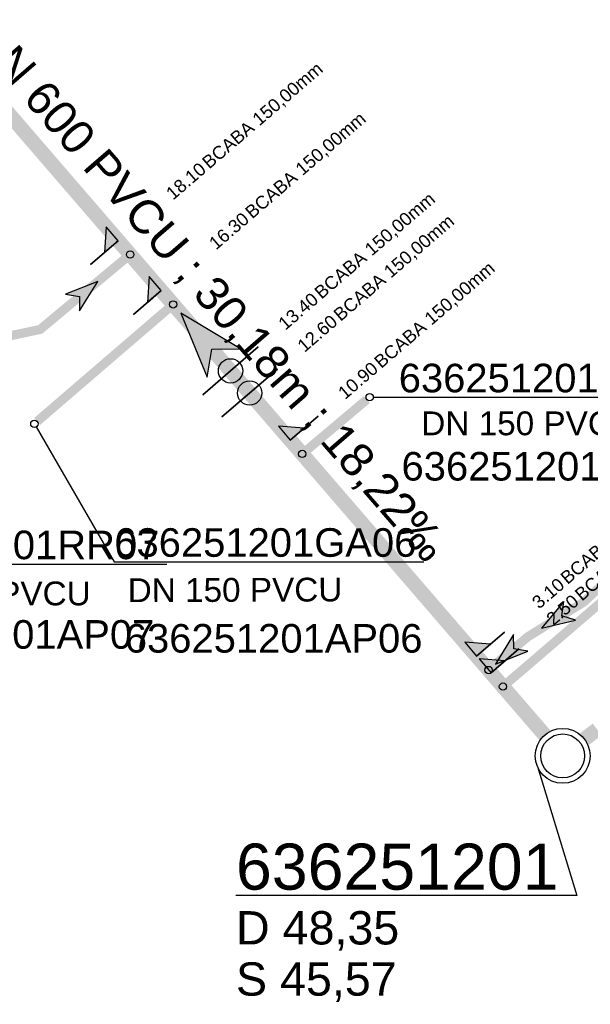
# Model space of a CAD drawing. Extents: x 356718 to 357658, y 5762241 to 5762615.
# Tile 6 of 157: x 356965 to 356981, y 5762310 to 5762337. Entities that reach past the tile are written whole.
import ezdxf
from ezdxf.enums import TextEntityAlignment as Align

# ---------------------------------------------------------------- set-up
doc = ezdxf.new("R2010")
doc.units = 0
doc.header["$MEASUREMENT"] = 0
doc.linetypes.add('AUSGEZOGEN', pattern=[0])
doc.linetypes.add('STRICHPUNKT', pattern=[5, 2, -1, 1, -1])
doc.layers.get('0').update_dxf_attribs({"linetype": 'AUSGEZOGEN'})
for name, color, linetype, true_color in [('111_00131_Symbol', 7, 'AUSGEZOGEN', 0x000000), ('111_00228_Schachtsymbol_nach_Sy', 7, 'AUSGEZOGEN', 0x000000), ('114_00133_Schachtnummer', 7, 'AUSGEZOGEN', 0x000000), ('114_10391_Deckelhoehe', 7, 'AUSGEZOGEN', 0x000000), ('114_10392_Schachtnummer', 7, 'AUSGEZOGEN', 0x000000), ('114_10393_Sohlhoehe', 7, 'AUSGEZOGEN', 0x000000), ('121_10376_Haltungen_Mischwasser', 6, 'STRICHPUNKT', 0xff00ff), ('121_10399_Haltungen_Mischwasser', 6, 'STRICHPUNKT', 0xff00ff), ('123_00048_Fliessrichtungspfeil', 7, 'AUSGEZOGEN', 0x000000), ('123_00137_Fliessrichtungspfeil', 7, 'AUSGEZOGEN', 0x000000), ('124_10395_Standard1', 7, 'AUSGEZOGEN', 0x000000), ('124_10626_Standard__Laenge____1', 7, 'AUSGEZOGEN', 0x000000), ('141_10868_Stutzen__141_', 7, 'AUSGEZOGEN', 0x000000)]:
    doc.layers.add(name, color=color, linetype=linetype, true_color=true_color)
doc.styles.add('ARIAL', font='arial.ttf', dxfattribs={"height": 1.5})
doc.styles.get("Standard").update_dxf_attribs({"font": 'arial.ttf', "height": 1})

# ---------------------------------------------------------------- blocks, each defined once
blk = doc.blocks.new('N03')
at = {"color": 0}
for radius in [0.75, 0.6]:
    blk.add_circle((0, 0), radius, dxfattribs=at)
blk = doc.blocks.new('F00')
at = {"color": 0}
blk.add_circle((0, 0), 0.1, dxfattribs=at)
blk = doc.blocks.new('FLI')
at = {"color": 0, "linetype": 'AUSGEZOGEN'}
blk.add_lwpolyline([(-0.4, 0), (-0.9, -0.6), (0.9, 0), (-0.9, 0.6), (-0.4, 0)], close=True, dxfattribs=at)
at = {"color": 0}
for points in [[(-0.4, 0), (0.9, 0), (-0.9, 0.6)], [(-0.9, -0.6), (0.9, 0), (-0.4, 0)]]:
    blk.add_solid(points, dxfattribs=at)

msp = doc.modelspace()

# ---------------------------------------------------------------- linework, layer by layer
at = {"layer": '114_00133_Schachtnummer', "color": 18, "linetype": 'AUSGEZOGEN', "true_color": 0x000000}
for points in [[(356960.735, 5762326.762), (356960.735, 5762321.703), (356969.19, 5762321.703)], [(356974.833, 5762326.269), (356975.527, 5762326.267), (356983.982, 5762326.267)], [(356965.622, 5762325.454), (356967.755, 5762321.769), (356976.21, 5762321.769)]]:
    msp.add_lwpolyline(points, dxfattribs=at)
at = {"layer": '114_10392_Schachtnummer', "color": 18, "linetype": 'AUSGEZOGEN', "true_color": 0x000000}
msp.add_lwpolyline([(356979.316, 5762316.164), (356980.389, 5762312.643), (356971.081, 5762312.643)], dxfattribs=at)
at = {"layer": '121_10376_Haltungen_Mischwasser', "color": 6, "linetype": 'STRICHPUNKT', "true_color": 0xff00ff, "const_width": 0.4}
for points in [[(356979.516, 5762317.027), (356960.802, 5762338.745)], [(356980.95, 5762317.182), (356980.601, 5762316.915)]]:
    msp.add_lwpolyline(points, dxfattribs=at)
at = {"layer": '121_10399_Haltungen_Mischwasser', "color": 6, "linetype": 'STRICHPUNKT', "true_color": 0xff00ff, "const_width": 0.25}
for points in [[(356992.534, 5762332.356), (356992.228, 5762331.197), (356985.051, 5762324.813), (356980.578, 5762320.663), (356979.049, 5762319.712), (356978.058, 5762318.872)], [(356961.028, 5762327.124), (356965.729, 5762328.121), (356968.114, 5762330.107)], [(356965.648, 5762325.606), (356969.29, 5762328.742)], [(356974.657, 5762326.205), (356972.967, 5762324.78)], [(356986.04, 5762324.94), (356978.45, 5762318.418)]]:
    msp.add_lwpolyline(points, dxfattribs=at)
at = {"layer": '141_10868_Stutzen__141_', "color": 18, "linetype": 'AUSGEZOGEN', "true_color": 0x000000}
for points in [[(356967.864, 5762330.549), (356967.538, 5762330.928), (356967.486, 5762330.223)], [(356967.864, 5762330.549), (356967.107, 5762329.897)], [(356969.039, 5762329.186), (356968.713, 5762329.565), (356968.661, 5762328.86)], [(356969.039, 5762329.186), (356968.282, 5762328.533)], [(356971.69, 5762327.642), (356970.175, 5762326.336)], [(356972.212, 5762327.036), (356970.697, 5762325.73)], [(356972.564, 5762325.095), (356973.322, 5762325.748)], [(356972.564, 5762325.095), (356972.943, 5762325.421), (356972.238, 5762325.474)], [(356977.656, 5762319.186), (356978.414, 5762319.839)], [(356977.656, 5762319.186), (356978.035, 5762319.513), (356977.33, 5762319.565)], [(356978.048, 5762318.732), (356978.805, 5762319.384)], [(356978.048, 5762318.732), (356978.426, 5762319.058), (356977.721, 5762319.11)]]:
    msp.add_lwpolyline(points, close=True, dxfattribs=at)
at = {"layer": '141_10868_Stutzen__141_', "color": 18, "true_color": 0x000000}
for centre in [(356970.932, 5762326.989), (356971.455, 5762326.383)]:
    msp.add_circle(centre, 0.333, dxfattribs=at)
for points in [[(356967.864, 5762330.549), (356967.538, 5762330.928), (356967.486, 5762330.223)], [(356969.039, 5762329.186), (356968.713, 5762329.565), (356968.661, 5762328.86)], [(356972.564, 5762325.095), (356972.943, 5762325.421), (356972.238, 5762325.474)], [(356977.656, 5762319.186), (356978.035, 5762319.513), (356977.33, 5762319.565)], [(356978.048, 5762318.732), (356978.426, 5762319.058), (356977.721, 5762319.11)]]:
    msp.add_solid(points, dxfattribs=at)

# ---------------------------------------------------------------- block references
at = {"layer": '111_00131_Symbol', "color": 18, "true_color": 0x000000, "rotation": 310.8}
for p in [(356968.191, 5762330.171), (356969.366, 5762328.807), (356972.891, 5762324.716), (356977.982, 5762318.807), (356978.374, 5762318.353)]:
    msp.add_blockref('F00', p, dxfattribs=at)
at = {"layer": '111_00131_Symbol', "color": 18, "true_color": 0x000000}
for p in [(356974.733, 5762326.269), (356965.572, 5762325.541)]:
    msp.add_blockref('F00', p, dxfattribs=at)
at = {"layer": '111_00228_Schachtsymbol_nach_Sy', "color": 18, "true_color": 0x000000}
msp.add_blockref('N03', (356980.006, 5762316.459), dxfattribs=at)
at = {"layer": '123_00048_Fliessrichtungspfeil', "color": 18, "true_color": 0x000000, "rotation": 130.7}
msp.add_blockref('FLI', (356970.16, 5762327.886), dxfattribs=at)
at = {"layer": '123_00137_Fliessrichtungspfeil', "color": 18, "true_color": 0x000000, "xscale": 0.5, "yscale": 0.5, "zscale": 0.5}
for p, rotation in [((356966.96, 5762329.146), 39.70000000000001), ((356979.814, 5762320.187), 211.9), ((356978.515, 5762319.259), 220.4)]:
    msp.add_blockref('FLI', p, dxfattribs=dict(at, rotation=rotation))

# ---------------------------------------------------------------- texts
at = {"layer": '114_00133_Schachtnummer', "color": 18, "true_color": 0x000000, "style": 'ARIAL'}
for s, p in [('636251201GA03', (356975.527, 5762327.183)), ('636251201AP03', (356975.603, 5762324.77)), ('636251201RR07', (356960.735, 5762322.619)), ('636251201GA06', (356967.755, 5762322.685)), ('636251201AP07', (356960.717, 5762320.171)), ('636251201AP06', (356968.043, 5762320.064))]:
    msp.add_text(s, height=0.78136, dxfattribs=at).set_placement(p, align=Align.TOP_LEFT)
at = {"layer": '114_10391_Deckelhoehe', "color": 18, "true_color": 0x000000, "style": 'ARIAL'}
msp.add_text('D 48,35', height=0.9116, dxfattribs=at).set_placement((356971.081, 5762312.212), align=Align.TOP_LEFT)
at = {"layer": '114_10392_Schachtnummer', "color": 18, "true_color": 0x000000, "style": 'ARIAL'}
msp.add_text('636251201', height=1.2601, dxfattribs=at).set_placement((356971.081, 5762314.059), align=Align.TOP_LEFT)
at = {"layer": '114_10393_Sohlhoehe', "color": 18, "true_color": 0x000000, "style": 'ARIAL'}
msp.add_text('S 45,57', height=0.9116, dxfattribs=at).set_placement((356971.081, 5762310.812), align=Align.TOP_LEFT)
at = {"layer": '124_10395_Standard1', "color": 18, "true_color": 0x000000, "style": 'ARIAL'}
msp.add_text('DN 600 PVCU ; 30,18m ; 18,22‰', height=0.91158, rotation=310.9, dxfattribs=at).set_placement((356964.489, 5762336.68), align=Align.TOP_LEFT)
at = {"layer": '124_10626_Standard__Laenge____1', "color": 18, "true_color": 0x000000, "style": 'ARIAL'}
for p in [(356976.144, 5762325.879), (356961.247, 5762321.227)]:
    msp.add_text('DN 150 PVCU', height=0.65113, dxfattribs=at).set_placement(p, align=Align.TOP_LEFT)
msp.add_text('DN 150 PVCU', height=0.65113, rotation=0.2, dxfattribs=at).set_placement((356968.121, 5762321.314), align=Align.TOP_LEFT)
at = {"layer": '141_10868_Stutzen__141_', "color": 18, "true_color": 0x000000}
for p in [(356970.118, 5762332.761), (356971.293, 5762331.398), (356973.186, 5762329.201), (356973.708, 5762328.595), (356974.818, 5762327.307), (356979.909, 5762321.398), (356980.301, 5762320.943)]:
    msp.add_text('BCABA 150,00mm', height=0.35326, rotation=40.7, dxfattribs=at).set_placement(p, align=Align.TOP_LEFT)
for s, p in [('18.10', (356970.066, 5762332.717)), ('16.30', (356971.241, 5762331.353)), ('13.40', (356973.134, 5762329.156)), ('12.60', (356973.656, 5762328.55)), ('10.90', (356974.766, 5762327.262)), ('3.10', (356979.858, 5762321.353)), ('2.50', (356980.249, 5762320.899))]:
    msp.add_text(s, height=0.3533, rotation=40.7, dxfattribs=at).set_placement(p, align=Align.TOP_RIGHT)

doc.saveas('drawing.dxf')
